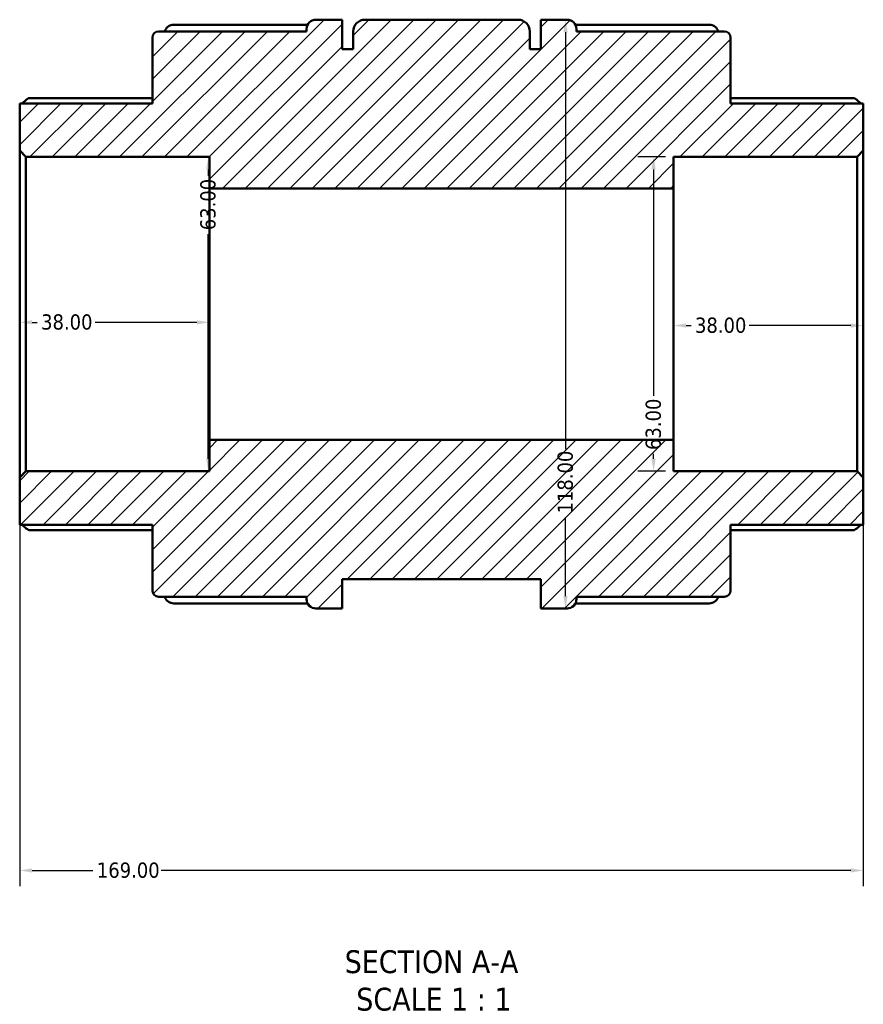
# Model space of a CAD drawing. Header units: millimetres. Extents: x -1 to 918, y -402 to 723.
# Tile 1 of 11: x 367 to 536, y -402 to -205. Entities that reach past the tile are written whole.
import ezdxf

# ---------------------------------------------------------------- set-up
doc = ezdxf.new("R2010")
doc.units = ezdxf.units.MM
for name, color, linetype, lineweight in [('Dimension (ANSI)', 7, 'Continuous', 25), ('Hatch (ANSI)', 7, 'Continuous', 18), ('Symbol (ANSI)', 7, 'Continuous', 25), ('Visible (ANSI)', 7, 'Continuous', 50)]:
    doc.layers.add(name, color=color, linetype=linetype, lineweight=lineweight)
doc.styles.add('Label Text (ANSI)', font='tahoma.ttf')
doc.styles.add('Note Text (ANSI)', font='tahoma.ttf')
doc.dimstyles.new('Default - mm (ANSI)', dxfattribs={"dimtxt": 3.048, "dimasz": 2.5, "dimexe": 3.175, "dimexo": 1.6002, "dimgap": 0.8, "dimtad": 0, "dimtoh": 1, "dimrnd": 1e-08, "dimzin": 4, "dimdsep": 46, "dimtxsty": 'Note Text (ANSI)', "dimcen": 0.09, "dimdle": 10, "dimclrd": 256, "dimclre": 256, "dimclrt": 256, "dimadec": 1, "dimazin": 1, "dimtfac": 1, "dimtofl": 0, "dimtmove": 0, "dimatfit": 3, "dimfxl": 1, "dimtolj": 1, "dimtzin": 4, "dimlwd": -1, "dimlwe": -1, "dimarcsym": 0})

# ---------------------------------------------------------------- blocks, each defined once
blk = doc.blocks.new('*D7')
at = {"layer": 'Defpoints', "color": 0, "transparency": 16777216}
for p in [(498.12, -232.51), (494.11, -295.51), (498.12, -295.51)]:
    blk.add_point(p, dxfattribs=at)
at = {"layer": 'Dimension (ANSI)', "transparency": 16777216}
for p, q in [((496.52, -232.51), (490.93, -232.51)), ((494.11, -235.01), (494.11, -280.36)), ((494.11, -293.01), (494.11, -292.04)), ((496.52, -295.51), (490.93, -295.51))]:
    blk.add_line(p, q, dxfattribs=at)
for points in [[(493.69, -235.01), (494.53, -235.01), (494.11, -232.51)], [(493.69, -293.01), (494.53, -293.01), (494.11, -295.51)]]:
    blk.add_solid(points, dxfattribs=at)
at = {"layer": 'Dimension (ANSI)', "transparency": 16777216, "insert": (492.52, -291.24), "char_height": 3.048, "attachment_point": 1, "rotation": 90, "style": 'Note Text (ANSI)'}
blk.add_mtext('\\A1;63.00', dxfattribs=at)
blk = doc.blocks.new('*D8')
at = {"layer": 'Defpoints', "color": 0, "transparency": 16777216}
for p in [(498.12, -264.01), (536.12, -264.01), (498.12, -266.3)]:
    blk.add_point(p, dxfattribs=at)
at = {"layer": 'Dimension (ANSI)', "transparency": 16777216}
for p, q in [((500.62, -266.3), (501.61, -266.3)), ((533.62, -266.3), (513.26, -266.3))]:
    blk.add_line(p, q, dxfattribs=at)
for points in [[(500.62, -265.89), (500.62, -266.72), (498.12, -266.3)], [(533.62, -265.89), (533.62, -266.72), (536.12, -266.3)]]:
    blk.add_solid(points, dxfattribs=at)
at = {"layer": 'Dimension (ANSI)', "transparency": 16777216, "insert": (502.41, -264.71), "char_height": 3.048, "attachment_point": 1, "style": 'Note Text (ANSI)'}
blk.add_mtext('\\A1;38.00', dxfattribs=at)
blk = doc.blocks.new('*D9')
at = {"layer": 'Defpoints', "color": 0, "transparency": 16777216}
for p in [(367.12, -264.01), (405.12, -264.01), (367.12, -265.66)]:
    blk.add_point(p, dxfattribs=at)
at = {"layer": 'Dimension (ANSI)', "transparency": 16777216}
for p, q in [((369.62, -265.66), (370.61, -265.66)), ((402.62, -265.66), (382.26, -265.66))]:
    blk.add_line(p, q, dxfattribs=at)
for points in [[(369.62, -265.24), (369.62, -266.07), (367.12, -265.66)], [(402.62, -265.24), (402.62, -266.07), (405.12, -265.66)]]:
    blk.add_solid(points, dxfattribs=at)
at = {"layer": 'Dimension (ANSI)', "transparency": 16777216, "insert": (371.41, -264.06), "char_height": 3.048, "attachment_point": 1, "style": 'Note Text (ANSI)'}
blk.add_mtext('\\A1;38.00', dxfattribs=at)
blk = doc.blocks.new('*D10')
at = {"layer": 'Defpoints', "color": 0, "transparency": 16777216}
for p in [(393.61, -232.51), (404.89, -232.51), (393.61, -295.51)]:
    blk.add_point(p, dxfattribs=at)
at = {"layer": 'Dimension (ANSI)', "transparency": 16777216}
for p, q in [((404.89, -235.01), (404.89, -236.32)), ((404.89, -293.01), (404.89, -248))]:
    blk.add_line(p, q, dxfattribs=at)
for points in [[(404.47, -235.01), (405.3, -235.01), (404.89, -232.51)], [(404.47, -293.01), (405.3, -293.01), (404.89, -295.51)]]:
    blk.add_solid(points, dxfattribs=at)
at = {"layer": 'Dimension (ANSI)', "transparency": 16777216, "insert": (403.3, -247.2), "char_height": 3.048, "attachment_point": 1, "rotation": 90, "style": 'Note Text (ANSI)'}
blk.add_mtext('\\A1;63.00', dxfattribs=at)
blk = doc.blocks.new('*D11')
at = {"layer": 'Defpoints', "color": 0, "transparency": 16777216}
for p in [(474.15, -205.01), (474.15, -323.01), (476.47, -323.01)]:
    blk.add_point(p, dxfattribs=at)
at = {"layer": 'Dimension (ANSI)', "transparency": 16777216}
for p, q in [((476.47, -207.51), (476.47, -291.08)), ((476.47, -320.51), (476.47, -304.76))]:
    blk.add_line(p, q, dxfattribs=at)
for points in [[(476.05, -207.51), (476.89, -207.51), (476.47, -205.01)], [(476.05, -320.51), (476.89, -320.51), (476.47, -323.01)]]:
    blk.add_solid(points, dxfattribs=at)
at = {"layer": 'Dimension (ANSI)', "transparency": 16777216, "insert": (474.88, -303.96), "char_height": 3.048, "attachment_point": 1, "rotation": 90, "style": 'Note Text (ANSI)'}
blk.add_mtext('\\A1;118.00', dxfattribs=at)
blk = doc.blocks.new('*D12')
at = {"layer": 'Defpoints', "color": 0, "transparency": 16777216}
for p in [(367.12, -296.77), (536.12, -296.77), (367.12, -375.51)]:
    blk.add_point(p, dxfattribs=at)
at = {"layer": 'Dimension (ANSI)', "transparency": 16777216}
for p, q in [((367.12, -298.37), (367.12, -378.68)), ((536.12, -298.37), (536.12, -378.68)), ((369.62, -375.51), (381.78, -375.51)), ((533.62, -375.51), (395.46, -375.51))]:
    blk.add_line(p, q, dxfattribs=at)
for points in [[(369.62, -375.09), (369.62, -375.93), (367.12, -375.51)], [(533.62, -375.09), (533.62, -375.93), (536.12, -375.51)]]:
    blk.add_solid(points, dxfattribs=at)
at = {"layer": 'Dimension (ANSI)', "transparency": 16777216, "insert": (382.58, -373.92), "char_height": 3.048, "attachment_point": 1, "style": 'Note Text (ANSI)'}
blk.add_mtext('\\A1;169.00', dxfattribs=at)

msp = doc.modelspace()

# ---------------------------------------------------------------- hatches: boundary and pattern name
at = {"layer": 'Hatch (ANSI)'}
h = msp.add_hatch(dxfattribs=at)
h.set_pattern_fill('ANSI31', color=256, scale=25.4, style=0)
h.set_pattern_definition([(45, (0, 0), (-2.245064, 2.245064), [])])
edge = h.paths.add_edge_path()
edge.add_ellipse((394.983, -319.387), major_axis=(-1.26, 0), ratio=1, start_angle=0, end_angle=90)
edge.add_line((394.983, -320.647), (424.583, -320.647))
edge.add_line((424.583, -320.647), (424.583, -321.117))
edge.add_ellipse((426.473, -321.117), major_axis=(-1.89, 0), ratio=1, start_angle=0, end_angle=90)
edge.add_line((426.473, -323.007), (431.723, -323.007))
edge.add_line((431.723, -323.007), (431.723, -317.107))
edge.add_line((431.723, -317.107), (471.523, -317.107))
edge.add_line((471.523, -317.107), (471.523, -323.007))
edge.add_line((471.523, -323.007), (476.773, -323.007))
edge.add_ellipse((476.773, -321.117), major_axis=(0, -1.89), ratio=1, start_angle=0, end_angle=90)
edge.add_line((478.663, -321.117), (478.663, -320.647))
edge.add_line((478.663, -320.647), (508.263, -320.647))
edge.add_ellipse((508.263, -319.387), major_axis=(0, -1.26), ratio=1, start_angle=0, end_angle=90)
edge.add_line((509.523, -319.387), (509.523, -306.217))
edge.add_line((509.523, -306.217), (536.123, -306.217))
edge.add_line((536.123, -306.217), (536.123, -296.767))
edge.add_line((536.123, -296.767), (534.863, -295.507))
edge.add_line((534.863, -295.507), (498.123, -295.507))
edge.add_line((498.123, -295.507), (498.123, -289.207))
edge.add_line((498.123, -289.207), (405.123, -289.207))
edge.add_line((405.123, -289.207), (405.123, -295.507))
edge.add_line((405.123, -295.507), (368.383, -295.507))
edge.add_line((368.383, -295.507), (367.123, -296.767))
edge.add_line((367.123, -296.767), (367.123, -306.217))
edge.add_line((367.123, -306.217), (393.723, -306.217))
edge.add_line((393.723, -306.217), (393.723, -319.387))
edge = h.paths.add_edge_path()
edge.add_ellipse((394.983, -208.627), major_axis=(0, 1.26), ratio=1, start_angle=0, end_angle=90)
edge.add_line((393.723, -208.627), (393.723, -221.797))
edge.add_line((393.723, -221.797), (367.123, -221.797))
edge.add_line((367.123, -221.797), (367.123, -231.247))
edge.add_line((367.123, -231.247), (368.383, -232.507))
edge.add_line((368.383, -232.507), (405.123, -232.507))
edge.add_line((405.123, -232.507), (405.123, -238.807))
edge.add_line((405.123, -238.807), (498.123, -238.807))
edge.add_line((498.123, -238.807), (498.123, -232.507))
edge.add_line((498.123, -232.507), (534.863, -232.507))
edge.add_line((534.863, -232.507), (536.123, -231.247))
edge.add_line((536.123, -231.247), (536.123, -221.797))
edge.add_line((536.123, -221.797), (509.523, -221.797))
edge.add_line((509.523, -221.797), (509.523, -208.627))
edge.add_ellipse((508.263, -208.627), major_axis=(1.26, 0), ratio=1, start_angle=0, end_angle=90)
edge.add_line((508.263, -207.367), (478.663, -207.367))
edge.add_line((478.663, -207.367), (478.663, -206.897))
edge.add_ellipse((476.773, -206.897), major_axis=(1.89, 0), ratio=1, start_angle=0, end_angle=90)
edge.add_line((476.773, -205.007), (471.523, -205.007))
edge.add_line((471.523, -205.007), (471.523, -210.907))
edge.add_line((471.523, -210.907), (469.323, -210.907))
edge.add_line((469.323, -210.907), (469.323, -207.367))
edge.add_ellipse((466.963, -207.367), major_axis=(2.36, 0), ratio=1, start_angle=0, end_angle=90)
edge.add_line((466.963, -205.007), (436.283, -205.007))
edge.add_ellipse((436.283, -207.367), major_axis=(0, 2.36), ratio=1, start_angle=0, end_angle=90)
edge.add_line((433.923, -207.367), (433.923, -210.907))
edge.add_line((433.923, -210.907), (431.723, -210.907))
edge.add_line((431.723, -210.907), (431.723, -205.007))
edge.add_line((431.723, -205.007), (426.473, -205.007))
edge.add_ellipse((426.473, -206.897), major_axis=(0, 1.89), ratio=1, start_angle=0, end_angle=90)
edge.add_line((424.583, -206.897), (424.583, -207.367))
edge.add_line((424.583, -207.367), (394.983, -207.367))

# ---------------------------------------------------------------- linework, layer by layer
at = {"layer": 'Visible (ANSI)'}
for p, q in [((431.723, -205.007), (426.473, -205.007)), ((431.723, -210.907), (431.723, -205.007)), ((466.963, -205.007), (436.283, -205.007)), ((476.773, -205.007), (471.523, -205.007)), ((471.523, -205.007), (471.523, -210.907)), ((397.973, -206.026), (424.796, -206.026)), ((424.583, -206.897), (424.583, -207.367)), ((478.451, -206.026), (505.273, -206.026)), ((478.663, -207.367), (478.663, -206.897)), ((393.723, -208.627), (393.723, -221.797)), ((424.583, -207.367), (394.983, -207.367)), ((433.923, -207.367), (433.923, -210.907)), ((469.323, -210.907), (469.323, -207.367)), ((508.263, -207.367), (478.663, -207.367)), ((509.523, -221.797), (509.523, -208.627)), ((433.923, -210.907), (431.723, -210.907)), ((471.523, -210.907), (469.323, -210.907)), ((368.979, -220.704), (393.723, -220.704)), ((509.523, -220.704), (534.267, -220.704)), ((393.723, -221.797), (367.123, -221.797)), ((367.123, -221.797), (367.123, -231.247)), ((536.123, -221.797), (509.523, -221.797)), ((536.123, -231.247), (536.123, -221.797)), ((367.123, -231.247), (368.383, -232.507)), ((367.123, -231.247), (367.123, -296.767)), ((368.383, -232.507), (405.123, -232.507)), ((368.383, -295.507), (368.383, -232.507)), ((405.123, -232.507), (405.123, -238.807)), ((498.123, -238.807), (498.123, -232.507)), ((498.123, -232.507), (534.863, -232.507)), ((534.863, -232.507), (536.123, -231.247)), ((534.863, -232.507), (534.863, -295.507)), ((536.123, -296.767), (536.123, -231.247)), ((405.123, -238.807), (498.123, -238.807)), ((405.123, -289.207), (405.123, -238.807)), ((498.123, -289.207), (498.123, -238.807)), ((498.123, -289.207), (405.123, -289.207)), ((405.123, -289.207), (405.123, -295.507)), ((498.123, -295.507), (498.123, -289.207)), ((368.383, -295.507), (367.123, -296.767)), ((405.123, -295.507), (368.383, -295.507)), ((534.863, -295.507), (498.123, -295.507)), ((536.123, -296.767), (534.863, -295.507)), ((367.123, -296.767), (367.123, -306.217)), ((536.123, -306.217), (536.123, -296.767)), ((367.123, -306.217), (393.723, -306.217)), ((393.723, -307.311), (368.979, -307.311)), ((393.723, -306.217), (393.723, -319.387)), ((509.523, -319.387), (509.523, -306.217)), ((509.523, -306.217), (536.123, -306.217)), ((534.267, -307.311), (509.523, -307.311)), ((431.723, -323.007), (431.723, -317.107)), ((431.723, -317.107), (471.523, -317.107)), ((471.523, -317.107), (471.523, -323.007)), ((394.983, -320.647), (424.583, -320.647)), ((424.583, -320.647), (424.583, -321.117)), ((478.663, -321.117), (478.663, -320.647)), ((478.663, -320.647), (508.263, -320.647)), ((424.796, -321.988), (397.973, -321.988)), ((426.473, -323.007), (431.723, -323.007)), ((471.523, -323.007), (476.773, -323.007)), ((505.273, -321.988), (478.451, -321.988))]:
    msp.add_line(p, q, dxfattribs=at)
for centre, radius, start, end in [((426.473, -206.897), 1.89, 90, 180), ((436.283, -207.367), 2.36, 90, 180), ((466.963, -207.367), 2.36, 0, 90), ((476.773, -206.897), 1.89, 0, 90), ((397.973, -207.916), 1.89, 90, 163.11472), ((505.273, -207.916), 1.89, 16.88528, 90), ((394.983, -208.627), 1.26, 90, 180), ((508.263, -208.627), 1.26, 0, 90), ((394.983, -319.387), 1.26, 180, 270), ((508.263, -319.387), 1.26, 270, 0), ((397.973, -320.098), 1.89, 196.88528, 270), ((426.473, -321.117), 1.89, 180, 270), ((476.773, -321.117), 1.89, 270, 0), ((505.273, -320.098), 1.89, 270, 343.11472)]:
    msp.add_arc(centre, radius, start, end, dxfattribs=at)
for points, knots in [([(368.979, -220.704), (368.977, -220.704), (368.975, -220.704), (368.945, -220.707), (368.905, -220.724), (368.751, -220.812), (368.605, -220.922), (368.264, -221.202), (368.038, -221.402), (367.738, -221.68), (367.676, -221.738), (367.613, -221.797)], [0.39306362, 0.39306362, 0.39306362, 0.39306362, 0.3965806, 0.3965806, 0.43677371, 0.43677371, 0.51715995, 0.51715995, 0.61496745, 0.61496745, 0.64028579, 0.64028579, 0.64028579, 0.64028579]), ([(535.634, -221.797), (535.571, -221.738), (535.508, -221.68), (535.209, -221.402), (534.983, -221.202), (534.642, -220.922), (534.495, -220.812), (534.342, -220.724), (534.301, -220.707), (534.272, -220.704), (534.27, -220.704), (534.267, -220.704)], [0.74610315, 0.74610315, 0.74610315, 0.74610315, 0.77142148, 0.77142148, 0.86922899, 0.86922899, 0.94961522, 0.94961522, 0.98980834, 0.98980834, 0.99332532, 0.99332532, 0.99332532, 0.99332532]), ([(367.613, -306.217), (367.676, -306.277), (367.738, -306.335), (368.038, -306.613), (368.264, -306.813), (368.605, -307.093), (368.751, -307.203), (368.905, -307.291), (368.945, -307.308), (368.975, -307.311), (368.977, -307.311), (368.979, -307.311)], [0.74610315, 0.74610315, 0.74610315, 0.74610315, 0.77142148, 0.77142148, 0.86922899, 0.86922899, 0.94961522, 0.94961522, 0.98980834, 0.98980834, 0.99332532, 0.99332532, 0.99332532, 0.99332532]), ([(534.267, -307.311), (534.27, -307.311), (534.272, -307.311), (534.301, -307.308), (534.342, -307.291), (534.495, -307.203), (534.642, -307.093), (534.983, -306.813), (535.209, -306.613), (535.508, -306.335), (535.571, -306.277), (535.634, -306.217)], [0.39306362, 0.39306362, 0.39306362, 0.39306362, 0.3965806, 0.3965806, 0.43677371, 0.43677371, 0.51715995, 0.51715995, 0.61496745, 0.61496745, 0.64028579, 0.64028579, 0.64028579, 0.64028579])]:
    msp.add_open_spline(points, degree=3, knots=knots, dxfattribs=at)

# ---------------------------------------------------------------- texts
at = {"layer": 'Symbol (ANSI)', "char_height": 4.572, "attachment_point": 7, "style": 'Label Text (ANSI)'}
for s, insert in [('SECTION A-A', (432.232, -396.168)), ('SCALE 1 : 1', (434.552, -403.681))]:
    msp.add_mtext(s, dxfattribs=dict(at, insert=insert))

# ---------------------------------------------------------------- dimensions: what is measured, and where the dimension line sits
at = {"layer": 'Dimension (ANSI)'}
for base, p1, p2, angle, override, picture, middle in [((476.47, -323.007), (474.148, -205.007), (474.148, -323.007), 90, {"dimtoh": 0, "dimdec": 2, "dimse1": 1, "dimse2": 1, "dimtp": 0, "dimtm": 0, "dimtdec": 2, "dimatfit": 1}, '*D11', (476.47, -297.916)), ((404.886, -232.507), (393.611, -295.507), (393.611, -232.507), 90, {"dimtoh": 0, "dimdec": 2, "dimse1": 1, "dimse2": 1, "dimtp": 0, "dimtm": 0, "dimtdec": 2, "dimatfit": 1}, '*D10', (404.886, -242.158)), ((494.11, -295.507), (498.123, -232.507), (498.123, -295.507), 90, {"dimtoh": 0, "dimdec": 2, "dimtp": 0, "dimtm": 0, "dimtdec": 2, "dimatfit": 1}, '*D7', (494.11, -286.198)), ((367.123, -265.658), (405.123, -264.007), (367.123, -264.007), 180, {"dimtoh": 0, "dimdec": 2, "dimse1": 1, "dimse2": 1, "dimtp": 0, "dimtm": 0, "dimtdec": 2, "dimatfit": 1}, '*D9', (376.432, -265.658)), ((498.123, -266.302), (536.123, -264.007), (498.123, -264.007), 180, {"dimtoh": 0, "dimdec": 2, "dimse1": 1, "dimse2": 1, "dimtp": 0, "dimtm": 0, "dimtdec": 2, "dimatfit": 1}, '*D8', (507.432, -266.302)), ((367.123, -375.509), (536.123, -296.767), (367.123, -296.767), 180, {"dimtoh": 0, "dimdec": 2, "dimtp": 0, "dimtm": 0, "dimtdec": 2, "dimatfit": 1}, '*D12', (388.623, -375.509))]:
    dim = msp.add_linear_dim(base=base, p1=p1, p2=p2, angle=angle, dimstyle='Default - mm (ANSI)', override=override, dxfattribs=at)
    dim.commit()
    dim.dimension.update_dxf_attribs({"geometry": picture, "text_midpoint": middle, "dimtype": 160})

doc.saveas('drawing.dxf')
